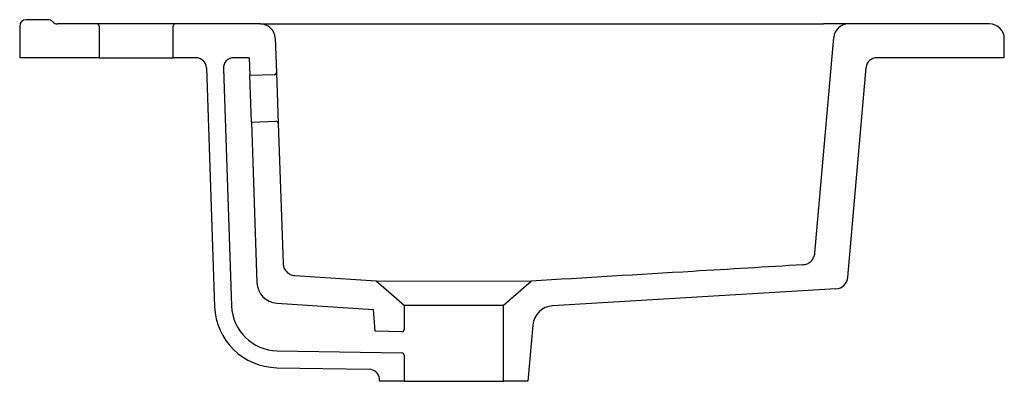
# Model space of a CAD drawing. Header units: millimetres. Extents: x 4405.857 to 4406.322, y 2695.789 to 2695.96.
import ezdxf

# ---------------------------------------------------------------- set-up
doc = ezdxf.new("R2010")
doc.units = ezdxf.units.MM
doc.layers.add('SANINDUSA', color=3, linetype='Continuous')

msp = doc.modelspace()

# ---------------------------------------------------------------- linework, layer by layer
at = {"layer": 'SANINDUSA'}
for p, q in [((4405.870387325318, 2695.959800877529), (4405.860031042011, 2695.959800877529)), ((4405.857031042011, 2695.956800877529), (4405.857031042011, 2695.941800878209)), ((4405.893531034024, 2695.957800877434), (4405.874859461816, 2695.957800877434)), ((4405.930531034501, 2695.957800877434), (4405.893531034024, 2695.957800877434)), ((4405.89453103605, 2695.956800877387), (4405.89453103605, 2695.941800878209)), ((4405.929531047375, 2695.941800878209), (4405.929531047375, 2695.956800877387)), ((4405.970685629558, 2695.957800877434), (4405.930531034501, 2695.957800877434)), ((4405.970685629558, 2695.957800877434), (4406.236569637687, 2695.957800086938)), ((4406.315031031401, 2695.957800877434), (4406.248445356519, 2695.957800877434)), ((4405.977681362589, 2695.95104517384), (4405.978248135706, 2695.934814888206)), ((4406.232543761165, 2695.849360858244), (4406.241472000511, 2695.951410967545)), ((4406.322031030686, 2695.941800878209), (4406.322031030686, 2695.950800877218)), ((4405.89453103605, 2695.941800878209), (4405.857031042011, 2695.941800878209)), ((4405.89453103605, 2695.941800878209), (4405.929531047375, 2695.941800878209)), ((4405.940193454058, 2695.941800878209), (4405.929531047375, 2695.941800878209)), ((4405.965445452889, 2695.941800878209), (4405.958204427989, 2695.941800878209)), ((4405.965445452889, 2695.941800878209), (4405.965669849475, 2695.933375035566)), ((4406.322031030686, 2695.941800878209), (4406.26178767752, 2695.941800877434)), ((4405.945190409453, 2695.936975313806), (4405.949058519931, 2695.824207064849)), ((4405.953207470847, 2695.936626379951), (4405.957053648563, 2695.824486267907)), ((4406.248124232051, 2695.837995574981), (4406.256806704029, 2695.937236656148)), ((4405.977283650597, 2695.933780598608), (4405.965669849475, 2695.933375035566)), ((4405.966437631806, 2695.911388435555), (4405.965669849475, 2695.933375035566)), ((4405.978248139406, 2695.934814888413), (4405.979085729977, 2695.9108295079)), ((4405.966437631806, 2695.911388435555), (4405.978051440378, 2695.911794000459)), ((4405.966437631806, 2695.911388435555), (4405.969089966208, 2695.83543566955)), ((4405.979085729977, 2695.9108295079), (4405.981399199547, 2695.844580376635)), ((4405.986996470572, 2695.838803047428), (4406.02542267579, 2695.83624151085)), ((4406.02542267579, 2695.83624151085), (4406.038531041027, 2695.824846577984)), ((4406.02542267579, 2695.83624151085), (4406.098584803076, 2695.836194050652)), ((4406.085531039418, 2695.824846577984), (4406.098584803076, 2695.836194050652)), ((4406.242506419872, 2695.832529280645), (4406.108720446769, 2695.824502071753)), ((4405.978418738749, 2695.825806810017), (4406.024059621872, 2695.822764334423)), ((4406.038531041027, 2695.824846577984), (4406.085531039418, 2695.824846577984)), ((4406.038531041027, 2695.824846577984), (4406.038531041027, 2695.813231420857)), ((4406.085531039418, 2695.788800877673), (4406.085531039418, 2695.824846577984)), ((4406.024961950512, 2695.812450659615), (4406.024059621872, 2695.822764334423)), ((4406.099357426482, 2695.815391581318), (4406.097031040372, 2695.788800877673)), ((4406.037513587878, 2695.812231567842), (4406.024961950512, 2695.812450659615)), ((4405.978656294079, 2695.803257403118), (4406.037548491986, 2695.802229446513)), ((4406.038531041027, 2695.801229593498), (4406.038531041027, 2695.788800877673)), ((4405.978516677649, 2695.795258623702), (4406.022038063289, 2695.794498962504)), ((4406.027031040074, 2695.788800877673), (4406.026931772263, 2695.789935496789)), ((4406.038531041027, 2695.788800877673), (4406.027031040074, 2695.788800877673)), ((4406.038531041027, 2695.788800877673), (4406.085531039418, 2695.788800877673)), ((4406.097031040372, 2695.788800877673), (4406.085531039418, 2695.788800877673))]:
    msp.add_line(p, q, dxfattribs=at)
for centre, radius, start, end in [((4405.860031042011, 2695.956800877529), 0.003, 90, 180), ((4405.870387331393, 2695.956800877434), 0.003000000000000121, 41.81031488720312, 90), ((4405.874859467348, 2695.960800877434), 0.003000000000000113, 221.8103148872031, 270), ((4405.893531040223, 2695.956800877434), 0.0009999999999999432, 0, 90), ((4405.930531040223, 2695.956800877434), 0.001000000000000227, 90, 180), ((4405.970685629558, 2695.950800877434), 0.007000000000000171, 2.000000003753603, 90), ((4406.248445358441, 2695.950800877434), 0.007000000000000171, 90, 175.0000000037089), ((4406.315031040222, 2695.950800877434), 0.007000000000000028, 0, 90), ((4405.940193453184, 2695.936800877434), 0.005, 2.000000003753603, 90), ((4405.958204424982, 2695.936800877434), 0.005000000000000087, 90, 182.0000000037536), ((4406.26178767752, 2695.936800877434), 0.005000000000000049, 90, 175.0000000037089), ((4405.977248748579, 2695.934779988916), 0.001000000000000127, 271.9999999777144, 2.000000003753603), ((4405.978086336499, 2695.910794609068), 0.001000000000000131, 2.000000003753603, 91.99999997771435), ((4406.242147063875, 2695.838518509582), 0.006, 273.4336519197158, 354.9999986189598), ((4405.979083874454, 2695.835784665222), 0.01, 182.0000040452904, 266.1862375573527), ((4405.979040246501, 2695.825254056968), 0.03000000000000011, 182.0000000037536, 268.9999999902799), ((4405.979040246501, 2695.825254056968), 0.02200000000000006, 182.0000000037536, 268.9999999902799), ((4406.109319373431, 2695.814520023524), 0.01, 93.43365191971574, 174.9999978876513), ((4406.037531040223, 2695.813231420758), 0.001000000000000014, 268.9999999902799, 0), ((4406.037531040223, 2695.801229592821), 0.001000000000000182, 0, 88.99999999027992), ((4406.021950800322, 2695.789499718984), 0.004999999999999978, 4.999999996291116, 88.99999999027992)]:
    msp.add_arc(centre, radius, start, end, dxfattribs=at)
for points, knots in [([(4406.248445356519, 2695.957800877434), (4406.248381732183, 2695.957800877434), (4406.248254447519, 2695.957800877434), (4406.247153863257, 2695.957800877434), (4406.245107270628, 2695.957800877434), (4406.241837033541, 2695.957800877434), (4406.239065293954, 2695.957800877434), (4406.23741902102, 2695.957800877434), (4406.23702111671, 2695.957800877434), (4406.236888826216, 2695.957800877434), (4406.236795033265, 2695.957800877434), (4406.236727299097, 2695.957800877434), (4406.236676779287, 2695.957800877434), (4406.236633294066, 2695.957800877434), (4406.236599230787, 2695.957800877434), (4406.236574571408, 2695.957800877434), (4406.236569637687, 2695.957800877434)], [0, 0, 0, 0, 0.1249765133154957, 0.2500237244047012, 0.4657793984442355, 0.6817286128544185, 0.9175323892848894, 0.9694891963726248, 0.9799694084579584, 0.9870658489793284, 0.9917553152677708, 0.994842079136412, 0.996889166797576, 0.9982677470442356, 0.9996534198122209, 1, 1, 1, 1]), ([(4406.226925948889, 2695.843894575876), (4406.227595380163, 2695.844001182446), (4406.228934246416, 2695.844214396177), (4406.23066598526, 2695.845354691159), (4406.231933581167, 2695.846955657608), (4406.232436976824, 2695.848398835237), (4406.232527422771, 2695.849213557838), (4406.232543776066, 2695.849360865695)], [0, 0, 0, 0, 0.2369254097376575, 0.473852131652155, 0.7107802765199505, 0.9477069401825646, 1, 1, 1, 1]), ([(4405.981399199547, 2695.844580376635), (4405.981489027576, 2695.843908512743), (4405.981668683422, 2695.842564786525), (4405.982765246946, 2695.840804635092), (4405.984334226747, 2695.83949902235), (4405.985851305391, 2695.838921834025), (4405.98675805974, 2695.838827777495), (4405.986996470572, 2695.838803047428)], [0, 0, 0, 0, 0.2295294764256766, 0.4590584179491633, 0.6885889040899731, 0.918121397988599, 1, 1, 1, 1]), ([(4406.226925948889, 2695.843894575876), (4406.209586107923, 2695.8428542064), (4406.166805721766, 2695.840287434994), (4406.124025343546, 2695.837720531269), (4406.098584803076, 2695.836194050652)], [0, 0, 0, 0, 0.4053222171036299, 1, 1, 1, 1])]:
    msp.add_open_spline(points, degree=3, knots=knots, dxfattribs=at)

doc.saveas('drawing.dxf')
